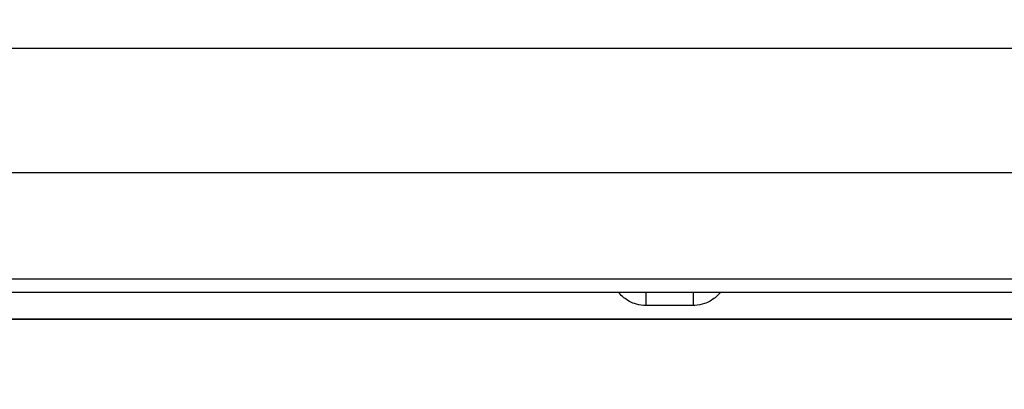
# Model space of a CAD drawing. Header units: inches. Extents: x 0 to 34, y 0 to 22.
# Tile 48 of 73: x 26.792 to 27.549, y 11.607 to 11.892. Entities that reach past the tile are written whole.
import ezdxf

# ---------------------------------------------------------------- set-up
doc = ezdxf.new("R2010")
doc.units = ezdxf.units.IN
doc.header["$LTSCALE"] = 1.87
doc.header["$MEASUREMENT"] = 0
doc.layers.get('0').update_dxf_attribs({"linetype": 'CONTINUOUS'})
doc.layers.add('DATUMCURVES', color=7, linetype='CONTINUOUS')
doc.layers.add('DIMENSIONS', color=7, linetype='CONTINUOUS')
doc.styles.get("Standard").update_dxf_attribs({"font": 'txt', "width": 0.8})
doc.dimstyles.new('DIMSTYLE_1', dxfattribs={"dimtxt": 0.125, "dimasz": 0.18, "dimexe": 0.18, "dimexo": 0.0625, "dimgap": 0.09, "dimtad": 0, "dimtih": 1, "dimtoh": 1, "dimdec": 3, "dimzin": 4, "dimdsep": 46, "dimtxsty": 'STANDARD', "dimblk": '_FILLED', "dimblk1": '_FILLED', "dimblk2": '_FILLED', "dimcen": 0.09, "dimadec": 0, "dimazin": 0, "dimtp": 0.001, "dimtm": 0.001, "dimtfac": 1, "dimtdec": 3, "dimtofl": 0, "dimtmove": 0, "dimatfit": 3, "dimldrblk": '_FILLED', "dimfxl": 1, "dimtolj": 1, "dimtzin": 4, "dimarcsym": 0})

# ---------------------------------------------------------------- blocks, each defined once
blk = doc.blocks.new('_FILLED')
at = {"color": 0, "linetype": 'BYBLOCK'}
blk.add_solid([(0, 0), (-1, 0.1736), (-1, -0.1736)], dxfattribs=at)
blk = doc.blocks.new('*D11')
at = {"layer": 'DIMENSIONS', "color": 2, "linetype": 'CONTINUOUS'}
for p, q in [((27.90045, 11.60738), (27.90045, 12.74472)), ((28.66545, 11.62623), (28.66545, 12.74472)), ((27.90045, 12.61972), (27.58313, 12.61972)), ((28.66545, 12.61972), (29.02545, 12.61972))]:
    blk.add_line(p, q, dxfattribs=at)
at = {"layer": 'DIMENSIONS', "color": 2, "linetype": 'CONTINUOUS', "xscale": 0.18, "yscale": 0.18, "zscale": 0.18}
blk.add_blockref('_FILLED', (27.90045, 12.61972), dxfattribs=at)
at = {"layer": 'DIMENSIONS', "color": 2, "linetype": 'CONTINUOUS', "xscale": 0.18, "yscale": 0.18, "zscale": 0.18, "rotation": 180}
blk.add_blockref('_FILLED', (28.66545, 12.61972), dxfattribs=at)
at = {"layer": 'DIMENSIONS', "color": 2, "linetype": 'CONTINUOUS', "width": 0.8}
for s, p in [('[', (26.82063, 12.55722)), (']', (27.42063, 12.55722)), ('2X ', (25.99563, 12.55722)), ('.765', (26.29563, 12.55722)), ('19.43', (26.92063, 12.55722))]:
    blk.add_text(s, height=0.125, dxfattribs=at).set_placement(p)

msp = doc.modelspace()

# ---------------------------------------------------------------- linework, layer by layer
at = {"color": 7, "linetype": 'CONTINUOUS'}
for p, q in [((26.35709, 11.86972), (30.01382, 11.86972)), ((26.34853, 11.77408), (30.02238, 11.77408)), ((30.10661, 11.69216), (26.26429, 11.69216)), ((30.11853, 11.68172), (26.25238, 11.68172)), ((27.27348, 11.68172), (27.27348, 11.67181)), ((27.30992, 11.68172), (27.30992, 11.67181)), ((27.30992, 11.67181), (27.27348, 11.67181)), ((26.30545, 11.66122), (30.06545, 11.66122))]:
    msp.add_line(p, q, dxfattribs=at)
for points in [[(27.25668, 11.67782), (27.25527, 11.67894), (27.25397, 11.68018), (27.25278, 11.68153)], [(27.33062, 11.68153), (27.32943, 11.68019), (27.32814, 11.67895), (27.32674, 11.67784)], [(27.27348, 11.67181), (27.27292, 11.67181), (27.27236, 11.67183), (27.2718, 11.67187)], [(27.31116, 11.67184), (27.31074, 11.67182), (27.31033, 11.67181), (27.30992, 11.67181)]]:
    msp.add_open_spline(points, degree=3, dxfattribs=at)
for points, knots in [([(27.2718, 11.67187), (27.26939, 11.67203), (27.26394, 11.67315), (27.25909, 11.6759), (27.25668, 11.67782)], [0, 0, 0, 0, 0.439603, 1, 1, 1, 1]), ([(27.32674, 11.67784), (27.32433, 11.67592), (27.31935, 11.67308), (27.31372, 11.67197), (27.31116, 11.67184)], [0, 0, 0, 0, 0.545312, 1, 1, 1, 1])]:
    msp.add_open_spline(points, degree=3, knots=knots, dxfattribs=at)
at = {"layer": 'DATUMCURVES', "color": 40, "linetype": 'CONTINUOUS'}
for points in [[(30.06544, 11.66121, 3.1355), (29.86961, 11.66121, 3.1355), (28.61628, 11.66121, 3.1355), (27.36296, 11.66121, 3.1355), (26.30546, 11.66121, 3.1355)], [(30.06544, 11.66121, 3.1355), (29.86961, 11.66121, 3.1355), (28.61628, 11.66121, 3.1355), (27.36295, 11.66121, 3.1355), (26.30546, 11.66121, 3.1355)]]:
    msp.add_open_spline(points, degree=3, knots=[0, 0, 0, 0, 0.15625, 1, 1, 1, 1], dxfattribs=at)

# ---------------------------------------------------------------- dimensions: what is measured, and where the dimension line sits
at = {"layer": 'DIMENSIONS', "color": 2, "linetype": 'CONTINUOUS'}
dim = msp.add_linear_dim(base=(28.66545, 12.61972), p1=(27.90045, 11.60738), p2=(28.66545, 11.62623), text='2X <>', dimstyle='DIMSTYLE_1', dxfattribs=at)
dim.commit()
dim.dimension.update_dxf_attribs({"geometry": '*D11', "text_midpoint": (26.75813, 12.61972), "dimtype": 160})

doc.saveas('drawing.dxf')
